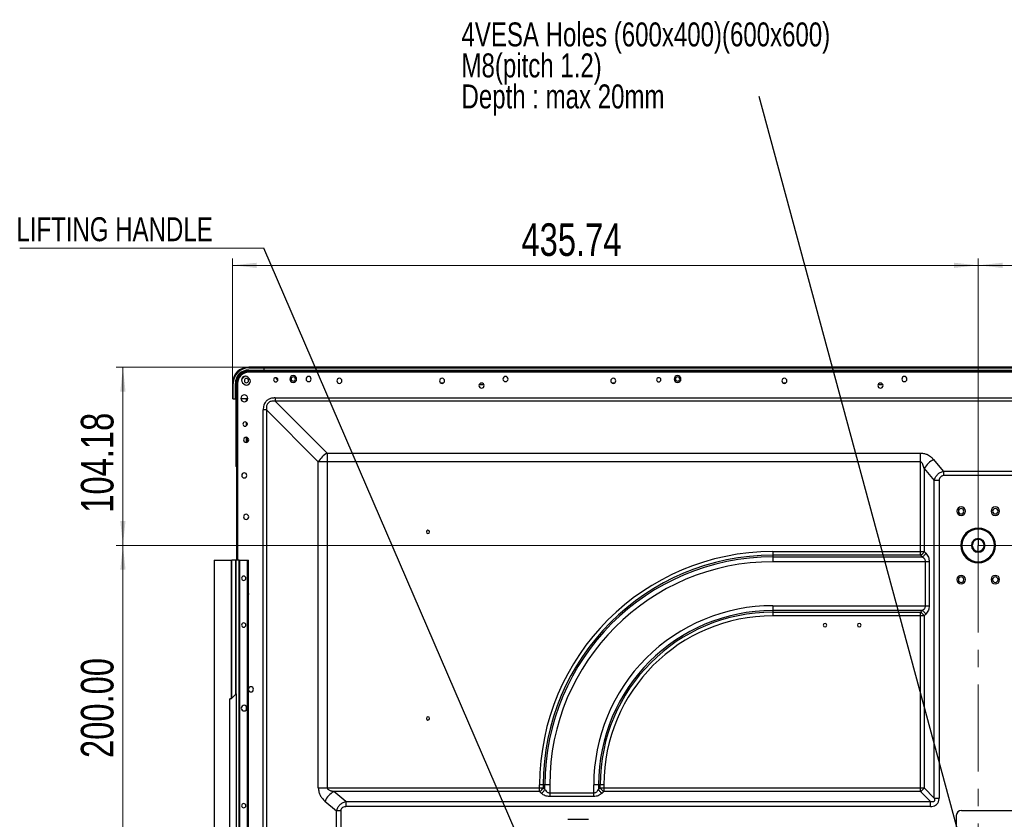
# Model space of a CAD drawing. Header units: millimetres. Extents: x 0 to 1118, y 0 to 864.
# Tile 55 of 256: x 659 to 803, y 427 to 544. Entities that reach past the tile are written whole.
import ezdxf

# ---------------------------------------------------------------- set-up
doc = ezdxf.new("R2010")
doc.units = ezdxf.units.MM
doc.linetypes.add('CENTERX2', pattern=[20.32, 12.7, -2.54, 2.54, -2.54])
doc.styles.add('SLDTEXTSTYLE0', font='TXT', dxfattribs={"width": 0.75})
doc.dimstyles.new('SLDDIMSTYLE0', dxfattribs={"dimtxt": 4.7625, "dimasz": 3.556, "dimexe": 0, "dimexo": 0.0625, "dimgap": 1.190625, "dimtad": 1, "dimlfac": 4, "dimrnd": 1e-09, "dimzin": 12, "dimdsep": 46, "dimtxsty": 'SLDTEXTSTYLE0', "dimsah": 1, "dimcen": 0.09, "dimadec": 0, "dimazin": 3, "dimtfac": 1, "dimtofl": 0, "dimtmove": 0, "dimatfit": 3, "dimfxl": 1, "dimfrac": 2, "dimtolj": 1, "dimtzin": 12, "dimarcsym": 0})
doc.dimstyles.new('SLDDIMSTYLE2', dxfattribs={"dimtxt": 0.18, "dimasz": 0.762, "dimexe": 0, "dimexo": 0.0625, "dimgap": 0, "dimtad": 0, "dimtih": 1, "dimtoh": 1, "dimdec": 0, "dimrnd": 1e-09, "dimzin": 0, "dimdsep": 46, "dimtxsty": 'Standard', "dimblk1": 'DOT', "dimblk2": 'DOT', "dimsah": 1, "dimcen": 0.09, "dimadec": 0, "dimazin": 0, "dimtfac": 0.762, "dimtdec": 0, "dimtofl": 0, "dimtmove": 0, "dimatfit": 3, "dimldrblk": 'DOT', "dimfxl": 1, "dimfrac": 2, "dimtolj": 1, "dimtzin": 0, "dimarcsym": 0})
doc.dimstyles.new('SLDDIMSTYLE4', dxfattribs={"dimtxt": 4.7625, "dimasz": 3.556, "dimexe": 0, "dimexo": 0.0625, "dimgap": 1.190625, "dimtad": 1, "dimlfac": 4, "dimrnd": 1e-09, "dimzin": 4, "dimdsep": 46, "dimtxsty": 'SLDTEXTSTYLE0', "dimsah": 1, "dimcen": 0.09, "dimadec": 0, "dimazin": 1, "dimtfac": 1, "dimtofl": 0, "dimtmove": 0, "dimatfit": 3, "dimfxl": 1, "dimfrac": 2, "dimtolj": 1, "dimtzin": 12, "dimarcsym": 0})
doc.dimstyles.new('SLDDIMSTYLE5', dxfattribs={"dimtxt": 0.18, "dimasz": 3.556, "dimexe": 0, "dimexo": 0.0625, "dimgap": 0, "dimtad": 0, "dimtih": 1, "dimtoh": 1, "dimdec": 0, "dimrnd": 1e-09, "dimzin": 0, "dimdsep": 46, "dimtxsty": 'Standard', "dimsah": 1, "dimcen": 0.09, "dimadec": 0, "dimazin": 0, "dimtfac": 3.556, "dimtdec": 0, "dimtofl": 0, "dimtmove": 0, "dimatfit": 3, "dimfxl": 1, "dimfrac": 2, "dimtolj": 1, "dimtzin": 0, "dimarcsym": 0})

# ---------------------------------------------------------------- blocks, each defined once
blk = doc.blocks.new('_D_15')
at = {"color": 7, "linetype": 'Continuous', "lineweight": 0}
for p, q in [((799.26, 468.13), (799.26, 509.04)), ((949.26, 508.04), (799.26, 508.04)), ((949.26, 468.13), (949.26, 509.04))]:
    blk.add_line(p, q, dxfattribs=at)
at = {"color": 7, "linetype": 'Continuous', "lineweight": 18}
for points in [[(799.26, 508.04), (802.82, 507.66), (802.82, 508.42)], [(949.26, 508.04), (945.71, 508.42), (945.71, 507.66)]]:
    blk.add_solid(points, dxfattribs=at)
at = {"color": 7, "linetype": 'Continuous', "lineweight": 18, "insert": (864.51, 514.18), "char_height": 4.762, "attachment_point": 1, "style": 'SLDTEXTSTYLE0'}
blk.add_mtext('600.00', dxfattribs=at)
blk = doc.blocks.new('_D_16')
at = {"color": 7, "linetype": 'Continuous', "lineweight": 0}
for p, q in [((798.26, 467.13), (673.33, 467.13)), ((674.33, 467.13), (674.33, 417.13)), ((798.26, 417.13), (673.33, 417.13))]:
    blk.add_line(p, q, dxfattribs=at)
at = {"color": 7, "linetype": 'Continuous', "lineweight": 18}
for points in [[(674.33, 467.13), (673.95, 463.57), (674.71, 463.57)], [(674.33, 417.13), (674.71, 420.68), (673.95, 420.68)]]:
    blk.add_solid(points, dxfattribs=at)
at = {"color": 7, "linetype": 'Continuous', "lineweight": 18, "insert": (668.19, 436.07), "char_height": 4.762, "attachment_point": 1, "rotation": 90, "style": 'SLDTEXTSTYLE0'}
blk.add_mtext('200.00', dxfattribs=at)
blk = doc.blocks.new('_D_18')
at = {"color": 7, "linetype": 'Continuous', "lineweight": 0}
for p, q in [((690.33, 489.52), (690.33, 509.04)), ((799.26, 508.04), (690.33, 508.04)), ((799.26, 468.13), (799.26, 509.04))]:
    blk.add_line(p, q, dxfattribs=at)
at = {"color": 7, "linetype": 'Continuous', "lineweight": 18}
for points in [[(690.33, 508.04), (693.88, 507.66), (693.88, 508.42)], [(799.26, 508.04), (795.71, 508.42), (795.71, 507.66)]]:
    blk.add_solid(points, dxfattribs=at)
at = {"color": 7, "linetype": 'Continuous', "lineweight": 18, "insert": (732.55, 514.18), "char_height": 4.762, "attachment_point": 1, "style": 'SLDTEXTSTYLE0'}
blk.add_mtext('435.74', dxfattribs=at)
blk = doc.blocks.new('_D_20')
at = {"color": 7, "linetype": 'Continuous', "lineweight": 0}
for p, q in [((693.98, 493.17), (673.33, 493.17)), ((674.33, 493.17), (674.33, 467.13)), ((798.26, 467.13), (673.33, 467.13))]:
    blk.add_line(p, q, dxfattribs=at)
at = {"color": 7, "linetype": 'Continuous', "lineweight": 18}
for points in [[(674.33, 493.17), (673.95, 489.61), (674.71, 489.61)], [(674.33, 467.13), (674.71, 470.68), (673.95, 470.68)]]:
    blk.add_solid(points, dxfattribs=at)
at = {"color": 7, "linetype": 'Continuous', "lineweight": 18, "insert": (668.19, 471.9), "char_height": 4.762, "attachment_point": 1, "rotation": 90, "style": 'SLDTEXTSTYLE0'}
blk.add_mtext('104.18', dxfattribs=at)
blk = doc.blocks.new('SW_NOTE_0_11')
at = {"color": 0, "linetype": 'Continuous', "lineweight": 0}
blk.add_line((-35.66, 0), (0, 0), dxfattribs=at)
at = {"color": 0, "linetype": 'Continuous', "lineweight": 0, "insert": (-36.14, 4.54), "char_height": 3.5, "attachment_point": 1, "style": 'SLDTEXTSTYLE0'}
blk.add_mtext('LIFTING HANDLE', dxfattribs=at)
blk = doc.blocks.new('_Dot')
at = {"color": 0, "linetype": 'ByBlock', "lineweight": -2}
blk.add_line((-0.5, 0), (-1, 0), dxfattribs=at)
at = {"color": 0, "linetype": 'ByBlock', "const_width": 0.5}
blk.add_lwpolyline([(-0.25, 0, 1), (0.25, 0, 1)], format="xyb", close=True, dxfattribs=at)
blk = doc.blocks.new('SW_NOTE_0_13')
at = {"color": 0, "linetype": 'Continuous', "lineweight": 0, "char_height": 3.5, "attachment_point": 1, "style": 'SLDTEXTSTYLE0'}
for s, insert in [('4VESA Holes (600x400)(600x600)', (-43.47, 10.8)), ('M8(pitch 1.2)', (-43.47, 6.27)), ('Depth : max 20mm', (-43.47, 1.74))]:
    blk.add_mtext(s, dxfattribs=dict(at, insert=insert))

msp = doc.modelspace()

# ---------------------------------------------------------------- linework, layer by layer
at = {"color": 7, "linetype": 'Continuous', "lineweight": 25}
for p, q in [((692.7023, 493.0456), (692.7023, 493.1706)), ((694.9523, 493.1706), (692.7023, 493.1706)), ((692.7023, 493.0456), (694.9523, 493.0456)), ((692.7023, 492.7456), (694.9523, 492.7456)), ((692.7023, 492.7456), (692.7023, 492.6706)), ((692.7023, 492.6706), (694.9523, 492.6706)), ((692.7023, 492.5456), (692.7023, 492.4206)), ((692.7023, 492.5456), (1055.8223, 492.5456)), ((1055.8223, 492.4206), (692.7023, 492.4206)), ((694.9523, 493.1706), (694.9523, 493.0456)), ((694.9523, 492.7456), (694.9523, 493.0456)), ((694.9523, 492.7456), (694.9523, 492.6706)), ((694.9523, 492.5456), (694.9523, 492.6706)), ((694.9523, 492.6206), (694.9773, 492.6206)), ((1053.5473, 493.1706), (694.9773, 493.1706)), ((694.9773, 493.0456), (694.9773, 493.1706)), ((694.9773, 492.7456), (694.9773, 493.0456)), ((694.9773, 493.0456), (1053.5473, 493.0456)), ((694.9773, 492.7456), (1053.5473, 492.7456)), ((694.9773, 492.7456), (694.9773, 492.6706)), ((694.9773, 492.6706), (1053.5473, 492.6706)), ((694.9773, 492.5456), (694.9773, 492.6706)), ((690.3273, 490.7956), (690.4523, 490.7956)), ((690.3273, 490.7956), (690.3273, 488.5456)), ((690.4523, 488.5456), (690.4523, 490.7956)), ((690.7523, 488.5456), (690.7523, 490.7956)), ((690.7523, 490.7956), (690.8273, 490.7956)), ((690.8273, 488.5456), (690.8273, 490.7956)), ((691.0773, 490.7956), (690.9523, 490.7956)), ((690.9523, 464.9556), (690.9523, 490.7956)), ((691.8046, 490.8979), (691.9813, 490.7211)), ((692.7768, 491.5166), (692.6, 491.6934)), ((721.1328, 490.8419), (720.7718, 490.8419)), ((727.0671, 490.5919), (726.3575, 490.5919)), ((726.7648, 490.8419), (726.6598, 490.8419)), ((746.1328, 490.8419), (745.7718, 490.8419)), ((771.1328, 490.8419), (770.7718, 490.8419)), ((785.3371, 490.5919), (784.6275, 490.5919)), ((785.0348, 490.8419), (784.9298, 490.8419)), ((690.4523, 488.5456), (690.3273, 488.5456)), ((690.4523, 488.5456), (690.7523, 488.5456)), ((690.8273, 488.5456), (690.7523, 488.5456)), ((690.8273, 488.5456), (690.9523, 488.5456)), ((690.8773, 478.6706), (690.8773, 488.5456)), ((692.5612, 488.5456), (691.5684, 488.5456)), ((692.481, 488.5456), (692.481, 488.3285)), ((696.582, 488.6786), (1051.9426, 488.6786)), ((696.582, 488.6786), (696.582, 488.1965)), ((704.1575, 480.621), (696.582, 488.1965)), ((1051.9426, 488.1965), (696.582, 488.1965)), ((695.2964, 486.9109), (694.8143, 486.9109)), ((695.2964, 486.9109), (702.8719, 479.3354)), ((692.481, 484.9431), (692.481, 484.7681)), ((692.481, 482.8877), (692.481, 482.2036)), ((704.1575, 480.621), (790.8266, 480.621)), ((704.1575, 480.621), (704.1575, 479.3354)), ((790.8266, 479.3354), (790.8266, 480.621)), ((702.8719, 431.7163), (702.8719, 479.3354)), ((704.1575, 479.3354), (702.8719, 479.3354)), ((704.1575, 479.3354), (704.1575, 431.7163)), ((790.8266, 479.3354), (704.1575, 479.3354)), ((790.8266, 466.2163), (790.8266, 479.3354)), ((794.1997, 477.9586), (792.7712, 479.6611)), ((791.357, 478.3755), (792.8444, 476.6028)), ((791.357, 478.3755), (791.357, 466.2163)), ((794.1997, 477.9586), (794.1997, 477.3159)), ((794.1997, 477.9586), (804.3249, 477.9586)), ((793.5515, 476.6028), (792.8444, 476.6028)), ((792.8444, 430.2288), (792.8444, 476.6028)), ((793.5515, 476.6028), (793.5515, 430.2288)), ((804.3249, 477.3159), (794.1997, 477.3159)), ((799.2623, 468.1253), (799.2623, 468.0003)), ((799.2623, 468.0003), (799.2623, 467.1253)), ((769.2623, 466.2163), (790.8266, 466.2163)), ((769.2623, 466.2163), (769.2623, 465.6859)), ((790.8266, 466.2163), (791.357, 466.2163)), ((790.8266, 465.6859), (790.8266, 466.2163)), ((791.5944, 465.9788), (791.357, 466.2163)), ((796.8873, 467.1253), (796.7623, 467.1253)), ((799.2623, 466.2503), (799.2623, 467.1253)), ((799.2623, 466.1253), (799.2623, 466.2503)), ((801.6373, 467.1253), (801.7623, 467.1253)), ((687.681, 464.9556), (687.681, 309.7556)), ((687.681, 464.9556), (687.7176, 464.9556)), ((687.7176, 309.7556), (687.7176, 464.9556)), ((687.7176, 464.9556), (690.1444, 464.9556)), ((690.1444, 464.9556), (690.1444, 444.7428)), ((690.1444, 464.9556), (690.2328, 464.9556)), ((690.2328, 444.8087), (690.2328, 464.9556)), ((690.806, 464.9556), (690.2328, 464.9556)), ((690.806, 445.382), (690.806, 464.9556)), ((690.806, 464.9556), (690.856, 464.9556)), ((690.856, 445.432), (690.856, 464.9556)), ((691.306, 464.9556), (690.856, 464.9556)), ((691.306, 309.7556), (691.306, 464.9556)), ((691.306, 464.9556), (691.431, 464.9556)), ((691.431, 309.7556), (691.431, 464.9556)), ((691.431, 464.9556), (692.531, 464.9556)), ((692.531, 309.7556), (692.531, 464.9556)), ((692.531, 464.9556), (692.656, 464.9556)), ((692.656, 309.7556), (692.656, 464.9556)), ((769.2623, 465.6859), (769.2623, 465.4485)), ((790.8266, 465.6859), (769.2623, 465.6859)), ((769.2623, 465.4485), (791.0641, 465.4485)), ((791.5766, 464.7414), (769.2623, 464.7414)), ((790.8266, 465.6859), (791.0641, 465.4485)), ((792.107, 464.7414), (791.5766, 464.7414)), ((791.5766, 458.3198), (791.5766, 464.7414)), ((792.107, 464.7414), (792.107, 458.3198)), ((769.2623, 458.3198), (791.5766, 458.3198)), ((791.0641, 457.6127), (769.2623, 457.6127)), ((769.2623, 457.6127), (769.2623, 457.3753)), ((769.2623, 457.3753), (790.8266, 457.3753)), ((769.2623, 457.3753), (769.2623, 456.845)), ((791.0641, 457.6127), (790.8266, 457.3753)), ((790.8266, 456.845), (790.8266, 457.3753)), ((791.5766, 458.3198), (792.107, 458.3198)), ((790.8266, 456.845), (769.2623, 456.845)), ((791.357, 456.845), (790.8266, 456.845)), ((790.8266, 431.7163), (790.8266, 456.845)), ((791.357, 456.845), (791.5944, 457.0824)), ((791.357, 456.845), (791.357, 431.7163)), ((690.0408, 444.7203), (689.931, 444.7203)), ((689.931, 412.0838), (689.931, 444.7203)), ((690.0408, 444.7203), (690.1444, 444.7428)), ((690.2328, 444.8087), (690.806, 445.382)), ((690.856, 445.432), (690.856, 411.3722)), ((692.356, 443.6096), (692.356, 443.1016)), ((702.8719, 431.7163), (704.1575, 431.7163)), ((704.1575, 431.7163), (735.2016, 431.7163)), ((735.732, 432.1556), (735.2016, 432.1556)), ((735.2016, 431.7163), (735.2016, 432.1556)), ((735.2016, 431.1859), (735.2016, 431.7163)), ((735.2016, 431.7163), (735.732, 431.7163)), ((735.732, 432.1556), (735.732, 431.7163)), ((735.9694, 432.1556), (735.732, 432.1556)), ((735.9694, 431.4788), (735.732, 431.7163)), ((735.9694, 431.4788), (735.9694, 432.1556)), ((736.6765, 432.1556), (736.6765, 430.9663)), ((743.0981, 430.9663), (743.0981, 432.1556)), ((743.8052, 432.1556), (743.8052, 431.4788)), ((744.0426, 432.1556), (743.8052, 432.1556)), ((744.0426, 431.7163), (743.8052, 431.4788)), ((744.0426, 431.7163), (744.0426, 432.1556)), ((744.573, 432.1556), (744.0426, 432.1556)), ((744.0426, 431.7163), (744.573, 431.7163)), ((744.573, 432.1556), (744.573, 431.7163)), ((744.573, 431.7163), (790.8266, 431.7163)), ((744.573, 431.7163), (744.573, 431.1859)), ((790.8266, 431.1859), (790.8266, 431.7163)), ((790.8266, 431.7163), (791.357, 431.7163)), ((792.8444, 430.2288), (791.357, 431.7163)), ((706.8901, 429.6985), (705.1174, 431.1859)), ((735.2016, 431.1859), (705.1174, 431.1859)), ((735.2016, 431.1859), (735.4391, 430.9485)), ((736.6765, 430.9663), (736.6765, 430.4359)), ((736.6765, 430.9663), (743.0981, 430.9663)), ((743.0981, 430.4359), (736.6765, 430.4359)), ((743.0981, 430.4359), (743.0981, 430.9663)), ((744.3355, 430.9485), (744.573, 431.1859)), ((790.8266, 431.1859), (744.573, 431.1859)), ((790.8266, 431.1859), (792.3141, 429.6985)), ((792.8444, 430.2288), (793.5515, 430.2288)), ((703.8318, 429.7717), (705.5343, 428.3432)), ((706.8901, 429.6985), (706.8901, 428.9914)), ((706.8901, 429.6985), (792.3141, 429.6985)), ((792.3141, 428.9914), (706.8901, 428.9914)), ((792.3141, 428.9914), (792.3141, 429.6985)), ((706.1771, 428.3432), (705.5343, 428.3432)), ((705.5343, 421.968), (705.5343, 428.3432)), ((706.1771, 428.3432), (706.1771, 421.968)), ((796.0623, 427.6556), (796.0623, 425.9056)), ((796.8123, 428.4056), (951.7123, 428.4056)), ((739.3266, 427.1164), (742.3538, 427.1164))]:
    msp.add_line(p, q, dxfattribs=at)
at = {"color": 8, "linetype": 'Continuous', "lineweight": 25}
for p, q in [((691.0773, 490.7956), (691.0773, 464.9556)), ((692.356, 488.5456), (692.356, 488.1992)), ((694.8143, 295.4066), (694.8143, 486.9109)), ((695.2964, 486.9109), (695.2964, 295.4066)), ((692.356, 485.1145), (692.356, 484.5967)), ((692.356, 482.9195), (692.356, 482.1717)), ((690.9523, 478.6706), (690.8773, 478.6706))]:
    msp.add_line(p, q, dxfattribs=at)
at = {"color": 7, "linetype": 'CENTERX2', "lineweight": 18}
for p, q in [((949.2623, 467.1253), (799.2623, 467.1253)), ((799.2623, 467.1253), (799.2623, 317.1253))]:
    msp.add_line(p, q, dxfattribs=at)
at = {"color": 7, "linetype": 'Continuous', "lineweight": 25, "flags": 128}
for points in [[(696.9422, 491.2065), (696.8028, 491.3813), (696.7143, 491.6227)], [(769.2623, 465.4485), (769.2623, 465.3758), (769.2623, 465.297), (769.2623, 465.2128), (769.2623, 465.1241), (769.2623, 465.0317), (769.2623, 464.9365), (769.2623, 464.8394), (769.2623, 464.7414)], [(692.7023, 460.0456), (692.6738, 460.1891), (692.656, 460.2261)], [(692.656, 459.8651), (692.6738, 459.9021), (692.7023, 460.0456)], [(769.2623, 458.3198), (769.2623, 458.2218), (769.2623, 458.1247), (769.2623, 458.0295), (769.2623, 457.9371), (769.2623, 457.8484), (769.2623, 457.7643), (769.2623, 457.6854), (769.2623, 457.6127)], [(736.6765, 432.1556), (736.5785, 432.1556), (736.4814, 432.1556), (736.3862, 432.1556), (736.2938, 432.1556), (736.2051, 432.1556), (736.1209, 432.1556), (736.0421, 432.1556), (735.9694, 432.1556)], [(743.8052, 432.1556), (743.7325, 432.1556), (743.6537, 432.1556), (743.5695, 432.1556), (743.4808, 432.1556), (743.3884, 432.1556), (743.2932, 432.1556), (743.1961, 432.1556), (743.0981, 432.1556)]]:
    msp.add_lwpolyline(points, dxfattribs=at)
at = {"color": 7, "linetype": 'Continuous', "lineweight": 25}
for centre, radius, start, end in [((692.7023, 490.7956), 2.375, 90, 180), ((692.7023, 490.7956), 2.25, 90, 180), ((692.7023, 490.7956), 1.95, 90, 180), ((692.7023, 490.7956), 1.875, 90, 180), ((692.7023, 490.7956), 1.75, 90, 180), ((692.7023, 490.7956), 1.625, 90, 180), ((699.2023, 491.4331), 0.5, 90, 270), ((699.2023, 491.4331), 0.5, 270, 90), ((755.3473, 491.4331), 0.5, 90, 270), ((755.3473, 491.4331), 0.5, 270, 90), ((692.2023, 491.2956), 0.5625, 45, 225), ((692.7023, 490.7956), 1.15, 112.827595, 157.1724), ((692.3791, 491.1188), 0.5625, 225, 45), ((692.3791, 491.2029), 0.3125, 0, 180), ((692.3791, 491.2029), 0.3125, 180, 0), ((696.6498, 491.3169), 0.3125, 90, 270), ((696.6498, 491.3169), 0.3125, 270, 90), ((699.2023, 491.4331), 0.3125, 0, 180), ((699.2023, 491.4331), 0.3125, 180, 0), ((701.4523, 491.4331), 0.375, 0, 180), ((701.4523, 491.4331), 0.375, 180, 0), ((705.9523, 491.1706), 0.375, 0, 180), ((705.9523, 491.1706), 0.375, 180, 0), ((720.9523, 491.1706), 0.375, 0, 180), ((720.9523, 491.1706), 0.375, 180, 0), ((726.7123, 490.4706), 0.375, 90, 270), ((726.7123, 490.4706), 0.375, 270, 90), ((730.2123, 491.4331), 0.375, 0, 180), ((730.2123, 491.4331), 0.375, 180, 0), ((745.9523, 491.1706), 0.375, 0, 180), ((745.9523, 491.1706), 0.375, 180, 0), ((752.5973, 491.3169), 0.3125, 90, 270), ((752.5973, 491.3169), 0.3125, 270, 90), ((755.3473, 491.4331), 0.3125, 0, 180), ((755.3473, 491.4331), 0.3125, 180, 0), ((770.9523, 491.1706), 0.375, 0, 180), ((770.9523, 491.1706), 0.375, 180, 0), ((784.9823, 490.4706), 0.375, 90, 270), ((784.9823, 490.4706), 0.375, 270, 90), ((788.4823, 491.4331), 0.375, 0, 180), ((788.4823, 491.4331), 0.375, 180, 0), ((692.0648, 488.6056), 0.5, 0, 180), ((692.0648, 488.6056), 0.5, 180, 0), ((692.181, 484.8556), 0.3125, 90, 270), ((692.181, 484.8556), 0.3125, 270, 90), ((692.3273, 482.5456), 0.375, 0, 180), ((692.3273, 482.5456), 0.375, 180, 0), ((706.0764, 477.4165), 3.7351, 120.914138, 149.085862), ((794.3242, 476.532), 3.4932, 116.395994, 148.148122), ((691.0023, 478.6706), 0.125, 180, 246.421822), ((692.056, 477.3556), 0.375, 90, 270), ((692.056, 477.3556), 0.375, 270, 90), ((796.7623, 472.1253), 0.625, 0, 180), ((796.7623, 472.1253), 0.625, 180, 0), ((796.7623, 472.1253), 0.4, 0, 180), ((796.7623, 472.1253), 0.4, 180, 0), ((801.7623, 472.1253), 0.625, 0, 180), ((801.7623, 472.1253), 0.625, 180, 0), ((801.7623, 472.1253), 0.4, 0, 180), ((801.7623, 472.1253), 0.4, 180, 0), ((692.3273, 471.2956), 0.375, 0, 180), ((692.3273, 471.2956), 0.375, 180, 0), ((718.8873, 469.1056), 0.2375, 0, 180), ((718.8873, 469.1056), 0.2375, 180, 0), ((799.2623, 467.1253), 2.525, 0, 180), ((799.2623, 467.1253), 2.5, 0, 180), ((799.2623, 467.1253), 2.375, 0, 180), ((799.2623, 467.1253), 1, 90, 270), ((799.2623, 467.1253), 0.875, 90, 270), ((799.2623, 467.1253), 1, 270, 90), ((799.2623, 467.1253), 0.875, 270, 90), ((769.2623, 432.1556), 34.0607, 90, 180), ((790.2622, 466.7807), 1.2317, 297.273777, 332.726222), ((799.2623, 467.1253), 2.525, 180, 0), ((799.2623, 467.1253), 2.5, 180, 0), ((799.2623, 467.1253), 2.375, 180, 0), ((769.2623, 432.1556), 33.5303, 90, 180), ((769.2623, 432.1556), 33.2929, 90, 180), ((769.2623, 432.1556), 32.5858, 89.999999, 179.999999), ((691.981, 462.3306), 0.3125, 90, 270), ((691.981, 462.3306), 0.3125, 270, 90), ((796.7623, 462.1253), 0.625, 0, 180), ((796.7623, 462.1253), 0.625, 180, 0), ((796.7623, 462.1253), 0.4, 0, 180), ((796.7623, 462.1253), 0.4, 180, 0), ((801.7623, 462.1253), 0.625, 0, 180), ((801.7623, 462.1253), 0.625, 180, 0), ((801.7623, 462.1253), 0.4, 0, 180), ((801.7623, 462.1253), 0.4, 180, 0), ((769.2623, 432.1556), 26.1642, 89.999999, 180), ((769.2623, 432.1556), 25.4571, 90, 180), ((769.2623, 432.1556), 25.2197, 90, 180), ((790.2622, 456.2806), 1.2317, 27.273779, 62.726221), ((769.2623, 432.1556), 24.6893, 90, 180), ((691.981, 455.4806), 0.3125, 90, 270), ((691.981, 455.4806), 0.3125, 270, 90), ((776.8873, 455.4806), 0.2625, 90, 270), ((776.8873, 455.4806), 0.2625, 270, 90), ((781.8873, 455.4806), 0.2625, 90, 270), ((781.8873, 455.4806), 0.2625, 270, 90), ((693.0273, 446.1056), 0.375, 90, 171.952816), ((693.0273, 446.1056), 0.375, 188.047184, 270), ((693.0273, 446.1056), 0.375, 270, 90), ((692.031, 443.3556), 0.4125, 90, 270), ((692.031, 443.3556), 0.4125, 270, 90), ((718.8873, 441.8556), 0.2375, 0, 180), ((718.8873, 441.8556), 0.2375, 180, 0), ((734.6372, 432.2807), 1.2317, 297.273783, 332.726219), ((745.1374, 432.2807), 1.2317, 207.273779, 242.726221), ((790.2622, 432.2807), 1.2317, 297.273779, 332.726221), ((706.9609, 428.2187), 3.4932, 121.851879, 153.604006), ((691.981, 429.1056), 0.3125, 90, 270), ((691.981, 429.1056), 0.3125, 270, 90), ((796.8123, 427.6556), 0.75, 90, 180)]:
    msp.add_arc(centre, radius, start, end, dxfattribs=at)
for points, knots in [([(696.582, 488.6786), (696.3952, 488.6681), (696.0393, 488.648), (695.5518, 488.454), (695.1461, 488.1102), (694.8602, 487.5751), (694.8305, 487.1447), (694.8143, 486.9109)], [0, 0, 0, 0, 0.19770332, 0.37664765, 0.54595682, 0.75344789, 1, 1, 1, 1]), ([(696.582, 488.1965), (696.3624, 488.2135), (696.0708, 488.2361), (695.7222, 488.078), (695.5393, 487.9126), (695.3858, 487.7229), (695.2613, 487.3858), (695.2814, 487.1142), (695.2964, 486.9109)], [0, 0, 0, 0, 0.29592323, 0.39281136, 0.51519946, 0.63111959, 0.72390218, 1, 1, 1, 1]), ([(790.8266, 480.621), (791.0198, 480.6009), (791.3841, 480.563), (791.8337, 480.4223), (792.1675, 480.2177), (792.4598, 479.9691), (792.6591, 479.7719), (792.7712, 479.6611)], [0, 0, 0, 0, 0.24246232, 0.45720359, 0.59429663, 0.77195428, 1, 1, 1, 1]), ([(791.357, 478.3755), (791.3088, 478.5633), (791.2457, 478.8096), (791.1184, 479.0837), (791.0345, 479.21), (790.9579, 479.2918), (790.8826, 479.3278), (790.8457, 479.3328), (790.8266, 479.3354)], [0, 0, 0, 0, 0.50840862, 0.6664034, 0.78805143, 0.9049586, 0.95092978, 1, 1, 1, 1]), ([(792.8444, 476.6028), (792.8961, 476.7739), (792.9955, 477.1027), (793.3106, 477.5146), (793.7178, 477.8206), (794.0368, 477.912), (794.1997, 477.9586)], [0, 0, 0, 0, 0.26572395, 0.51073618, 0.75026552, 1, 1, 1, 1]), ([(794.1997, 477.3159), (794.1098, 477.3045), (793.9791, 477.288), (793.8295, 477.2005), (793.705, 477.0887), (793.5836, 476.8885), (793.5628, 476.703), (793.5515, 476.6028)], [0, 0, 0, 0, 0.25076007, 0.36455409, 0.48058659, 0.71942977, 1, 1, 1, 1]), ([(791.5766, 464.7414), (791.5622, 464.8153), (791.5373, 464.9425), (791.4651, 465.1261), (791.293, 465.2899), (791.1518, 465.3877), (791.0641, 465.4485)], [0, 0, 0, 0, 0.233652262, 0.402461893, 0.628714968, 1, 1, 1, 1]), ([(791.5944, 465.9788), (791.6748, 465.8861), (791.8213, 465.7172), (791.9865, 465.4156), (792.0822, 465.088), (792.0986, 464.8593), (792.107, 464.7414)], [0, 0, 0, 0, 0.295327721, 0.538178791, 0.761791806, 1, 1, 1, 1]), ([(791.0641, 457.6127), (791.1501, 457.6715), (791.2905, 457.7675), (791.461, 457.9318), (791.5378, 458.1165), (791.5625, 458.246), (791.5766, 458.3198)], [0, 0, 0, 0, 0.36207917, 0.59116114, 0.76669039, 1, 1, 1, 1]), ([(792.107, 458.3198), (792.0988, 458.2018), (792.083, 457.9736), (791.9874, 457.6469), (791.8213, 457.3464), (791.675, 457.1762), (791.5944, 457.0824)], [0, 0, 0, 0, 0.2383473, 0.4604983, 0.70271066, 1, 1, 1, 1]), ([(690.1444, 444.7428), (690.1564, 444.7487), (690.1806, 444.7607), (690.2052, 444.7826), (690.2176, 444.7936)], [0, 0, 0, 0, 0.496716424, 1, 1, 1, 1]), ([(690.2176, 444.7936), (690.2204, 444.7964), (690.2255, 444.8014), (690.2305, 444.8065), (690.2328, 444.8087)], [0, 0, 0, 0, 0.55997168, 1, 1, 1, 1]), ([(690.806, 445.382), (690.8144, 445.3904), (690.8253, 445.4012), (690.835, 445.4126), (690.8379, 445.4161), (690.841, 445.4197), (690.8456, 445.4242), (690.8511, 445.4287), (690.8552, 445.4315), (690.8557, 445.4318), (690.856, 445.432)], [0, 0, 0, 0, 0.369294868, 0.475186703, 0.508237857, 0.528024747, 0.643402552, 0.758050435, 0.875749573, 1, 1, 1, 1]), ([(702.8719, 431.7163), (702.892, 431.5082), (702.9292, 431.1235), (703.1212, 430.597), (703.4349, 430.1592), (703.6906, 429.9097), (703.8318, 429.7717)], [0, 0, 0, 0, 0.26010103, 0.48091163, 0.71312575, 1, 1, 1, 1]), ([(704.1575, 431.7163), (704.1601, 431.6972), (704.165, 431.6602), (704.2007, 431.5851), (704.284, 431.5078), (704.4162, 431.4201), (704.6919, 431.2952), (704.9365, 431.2324), (705.1174, 431.1859)], [0, 0, 0, 0, 0.04916198, 0.0950867, 0.21108509, 0.33766019, 0.51004688, 1, 1, 1, 1]), ([(735.9694, 431.4788), (736.0282, 431.3928), (736.1242, 431.2524), (736.2885, 431.0819), (736.4732, 431.0051), (736.6027, 430.9804), (736.6765, 430.9663)], [0, 0, 0, 0, 0.36207917, 0.59116114, 0.76669039, 1, 1, 1, 1]), ([(743.0981, 430.9663), (743.172, 430.9807), (743.2992, 431.0056), (743.4827, 431.0778), (743.6466, 431.2499), (743.7444, 431.3911), (743.8052, 431.4788)], [0, 0, 0, 0, 0.233652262, 0.402461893, 0.628714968, 1, 1, 1, 1]), ([(736.6765, 430.4359), (736.5584, 430.4441), (736.3303, 430.4599), (736.0036, 430.5555), (735.7031, 430.7216), (735.5329, 430.8679), (735.4391, 430.9485)], [0, 0, 0, 0, 0.23834729, 0.4604983, 0.70271066, 1, 1, 1, 1]), ([(744.3355, 430.9485), (744.2428, 430.8681), (744.0739, 430.7216), (743.7723, 430.5564), (743.4447, 430.4607), (743.216, 430.4444), (743.0981, 430.4359)], [0, 0, 0, 0, 0.29532772, 0.53817879, 0.76179181, 1, 1, 1, 1]), ([(792.8444, 430.2288), (792.868, 430.135), (792.902, 430.0002), (792.8777, 429.8389), (792.8417, 429.7647), (792.8037, 429.7209), (792.7561, 429.6887), (792.6826, 429.6605), (792.5297, 429.6442), (792.4027, 429.6762), (792.3141, 429.6985)], [0, 0, 0, 0, 0.28009457, 0.40255325, 0.45916866, 0.51217774, 0.56401359, 0.61980634, 0.73490152, 1, 1, 1, 1]), ([(792.3141, 428.9914), (792.4437, 428.9991), (792.6919, 429.0138), (793.0324, 429.153), (793.3172, 429.3967), (793.5183, 429.7696), (793.5399, 430.0686), (793.5515, 430.2288)], [0, 0, 0, 0, 0.19642774, 0.37627282, 0.54817346, 0.75786229, 1, 1, 1, 1]), ([(705.5343, 428.3432), (705.5838, 428.512), (705.6798, 428.8388), (705.9942, 429.2483), (706.4037, 429.5547), (706.7248, 429.6497), (706.8901, 429.6985)], [0, 0, 0, 0, 0.25930489, 0.50198469, 0.74378037, 1, 1, 1, 1]), ([(706.1771, 428.3432), (706.1876, 428.4313), (706.2029, 428.559), (706.2882, 428.7059), (706.3985, 428.8309), (706.5974, 428.9611), (706.7871, 428.9807), (706.8901, 428.9914)], [0, 0, 0, 0, 0.24548242, 0.35587644, 0.47092836, 0.71293724, 1, 1, 1, 1])]:
    msp.add_open_spline(points, degree=3, knots=knots, dxfattribs=at)
for points in [[(791.0641, 465.4485), (791.1176, 465.4787), (791.2245, 465.5392), (791.3733, 465.6696), (791.5037, 465.8184), (791.5642, 465.9254), (791.5944, 465.9788)], [(791.5944, 457.0824), (791.5642, 457.1359), (791.5037, 457.2428), (791.3733, 457.3917), (791.2245, 457.522), (791.1176, 457.5825), (791.0641, 457.6127)], [(735.4391, 430.9485), (735.4926, 430.9787), (735.5995, 431.0392), (735.7483, 431.1696), (735.8787, 431.3184), (735.9392, 431.4254), (735.9694, 431.4788)], [(743.8052, 431.4788), (743.8354, 431.4254), (743.8959, 431.3184), (744.0263, 431.1696), (744.1751, 431.0392), (744.282, 430.9787), (744.3355, 430.9485)]]:
    msp.add_open_spline(points, degree=3, dxfattribs=at)

# ---------------------------------------------------------------- block references
at = {"color": 7, "linetype": 'Continuous', "lineweight": 0}
for name, p in [('SW_NOTE_0_13', (767.2567, 532.7225)), ('SW_NOTE_0_11', (694.9126, 510.5268))]:
    msp.add_blockref(name, p, dxfattribs=at)

# ---------------------------------------------------------------- dimensions: what is measured, and where the dimension line sits
at = {"color": 7, "linetype": 'Continuous', "lineweight": 18}
for base, p1, p2, angle, dimstyle, picture, middle in [((690.3273, 508.0424), (799.2623, 467.1253), (690.3273, 488.5206), 0, 'SLDDIMSTYLE0', '_D_18', (742.2233, 508.0424)), ((674.3273, 467.1253), (694.9773, 493.1706), (799.2623, 467.1253), 90, 'SLDDIMSTYLE0', '_D_20', (674.3273, 481.5753)), ((674.3273, 417.1253), (799.2623, 467.1253), (799.2623, 417.1253), 90, 'SLDDIMSTYLE4', '_D_16', (674.3273, 445.7424))]:
    dim = msp.add_linear_dim(base=base, p1=p1, p2=p2, angle=angle, dimstyle=dimstyle, dxfattribs=at)
    dim.commit()
    dim.dimension.update_dxf_attribs({"geometry": picture, "text_midpoint": middle, "dimtype": 160})
dim = msp.add_linear_dim(base=(799.2623, 508.0424), p1=(949.2623, 467.1253), p2=(799.2623, 467.1253), dimstyle='SLDDIMSTYLE4', dxfattribs=at)
dim.commit()
dim.dimension.update_dxf_attribs({"geometry": '_D_15', "text_midpoint": (874.1856, 508.0424), "dimtype": 160})

# ---------------------------------------------------------------- leaders
at = {"color": 7, "linetype": 'Continuous', "lineweight": 0}
for points, dimstyle in [([(798.2021, 418.3568), (767.2567, 532.7225)], 'SLDDIMSTYLE5'), ([(731.7761, 425.1601), (694.9126, 510.5268)], 'SLDDIMSTYLE2')]:
    msp.add_leader(points, dimstyle=dimstyle, dxfattribs=at)

doc.saveas('drawing.dxf')
